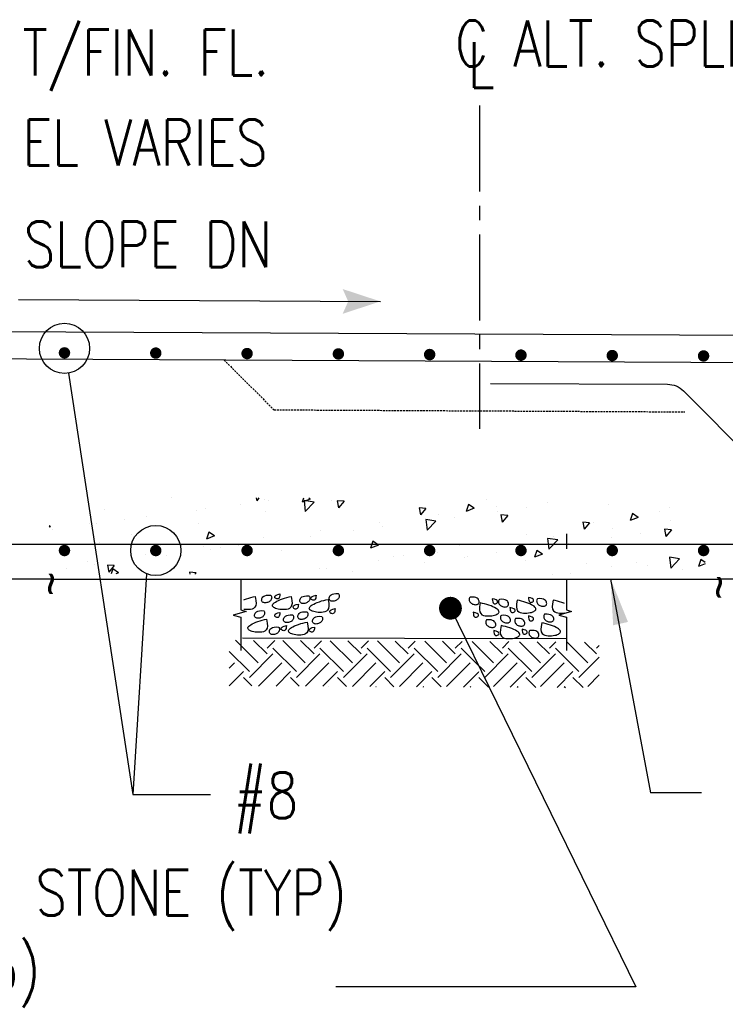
# Model space of a CAD drawing. Header units: inches. Extents: x -9715 to 32893, y -15613 to -1138.
# Tile 142 of 256: x 7388 to 7480, y -5759 to -5630. Entities that reach past the tile are written whole.
import ezdxf

# ---------------------------------------------------------------- set-up
doc = ezdxf.new("R2010")
doc.units = ezdxf.units.IN
doc.header["$MEASUREMENT"] = 0
doc.linetypes.add('CENTER2', pattern=[1.125, 0.75, -0.125, 0.125, -0.125])
doc.linetypes.add('HIDDEN', pattern=[0.375, 0.25, -0.125])
doc.layers.get('0').update_dxf_attribs({"color": 252})
for name, color, linetype in [('S-ANNO-DIMS', 2, 'Continuous'), ('S-ANNO-TEXT', 2, 'Continuous'), ('S-FNDN-PATT', 8, 'Continuous'), ('S-GRID', 30, 'CENTER2'), ('S1', 2, 'Continuous'), ('S3', 4, 'Continuous'), ('S6', 1, 'Continuous')]:
    doc.layers.add(name, color=color, linetype=linetype)
doc.styles.add('125', font='romans.shx', dxfattribs={"width": 0.8, "height": 2})
doc.styles.add('SX-FRAC', font='SX-FRAC.shx', dxfattribs={"width": 0.9, "height": 14})

# ---------------------------------------------------------------- blocks, each defined once
blk = doc.blocks.new('*X30')
at = {"color": 0}
for p, q in [((933.69, 1283.98), (939.63, 1278.05)), ((938.36, 1283.96), (941.95, 1280.37)), ((941.95, 1281.91), (943.97, 1283.93)), ((946.13, 1283.92), (952, 1278.05)), ((950.79, 1283.9), (954.32, 1280.37)), ((954.32, 1281.91), (956.28, 1283.87)), ((958.57, 1283.86), (964.38, 1278.05)), ((963.23, 1283.83), (966.7, 1280.37)), ((966.7, 1281.91), (968.59, 1283.81)), ((971, 1283.8), (976.75, 1278.05)), ((975.67, 1283.77), (979.07, 1280.37)), ((979.07, 1281.91), (980.9, 1283.75)), ((943.5, 1281.91), (949.68, 1275.73)), ((955.87, 1281.91), (962.06, 1275.73)), ((968.24, 1281.91), (974.43, 1275.73)), ((980.62, 1281.91), (986.81, 1275.73)), ((983.44, 1283.73), (989.13, 1278.05)), ((988.1, 1283.71), (991.45, 1280.37)), ((991.45, 1281.91), (993.22, 1283.68)), ((992.99, 1281.91), (996.56, 1278.35)), ((995.88, 1283.67), (1001.5, 1278.05)), ((1000.54, 1283.65), (1003.82, 1280.37)), ((1003.82, 1281.91), (1005.53, 1283.62)), ((1005.37, 1281.91), (1011.55, 1275.73)), ((1008.31, 1283.61), (1013.87, 1278.05)), ((1012.98, 1283.58), (1016.2, 1280.37)), ((1016.2, 1281.91), (1017.84, 1283.56)), ((1017.74, 1281.91), (1023.93, 1275.73)), ((1020.75, 1283.55), (1026.25, 1278.05)), ((1025.42, 1283.52), (1028.57, 1280.37)), ((1028.57, 1281.91), (1029.3, 1282.64)), ((932, 1281.03), (937.31, 1275.73)), ((937.31, 1274.18), (943.5, 1280.37)), ((949.68, 1274.18), (955.87, 1280.37)), ((962.06, 1274.18), (968.24, 1280.37)), ((974.43, 1274.18), (980.62, 1280.37)), ((986.81, 1274.18), (992.99, 1280.37)), ((999.18, 1274.18), (1005.37, 1280.37)), ((1011.55, 1274.18), (1017.74, 1280.37)), ((1023.93, 1274.18), (1029.3, 1279.55)), ((932, 1276.61), (933.44, 1278.05)), ((939.72, 1271.95), (945.82, 1278.05)), ((952.03, 1271.89), (958.19, 1278.05)), ((964.38, 1271.86), (970.56, 1278.05)), ((976.75, 1271.86), (982.94, 1278.05)), ((989.13, 1271.86), (995.31, 1278.05)), ((996.56, 1278.35), (999.18, 1275.73)), ((1001.5, 1271.86), (1007.69, 1278.05)), ((1013.87, 1271.86), (1020.06, 1278.05)), ((932.02, 1271.99), (935.76, 1275.73)), ((935.76, 1274.18), (937.98, 1271.96)), ((944.34, 1271.93), (948.14, 1275.73)), ((948.14, 1274.18), (950.42, 1271.9)), ((956.65, 1271.87), (960.51, 1275.73)), ((960.51, 1274.18), (962.86, 1271.84)), ((968.96, 1271.81), (972.88, 1275.73)), ((972.88, 1274.18), (975.29, 1271.77)), ((981.28, 1271.74), (985.26, 1275.73)), ((985.26, 1274.18), (987.73, 1271.71)), ((993.59, 1271.68), (997.52, 1275.61)), ((997.52, 1275.61), (997.63, 1275.73)), ((997.63, 1274.18), (998.23, 1273.59)), ((998.23, 1273.59), (1000.17, 1271.65)), ((1005.9, 1271.62), (1010.01, 1275.73)), ((1010.01, 1274.18), (1012.6, 1271.59)), ((1018.21, 1271.56), (1022.38, 1275.73)), ((1022.38, 1274.18), (1025.04, 1271.52)), ((1026.25, 1271.86), (1029.3, 1274.91)), ((958.19, 1271.86), (958.19, 1271.86)), ((970.56, 1271.86), (970.63, 1271.8)), ((982.94, 1271.86), (983.06, 1271.73)), ((995.31, 1271.86), (995.5, 1271.67)), ((1007.69, 1271.86), (1007.94, 1271.61)), ((1020.06, 1271.86), (1020.38, 1271.55))]:
    blk.add_line(p, q, dxfattribs=at)
blk = doc.blocks.new('*X31')
at = {"color": 0}
for p, q in [((920.1, 1316.14), (920.1, 1316.14)), ((942.47, 1316.14), (942.61, 1315.42)), ((943.2, 1316.14), (942.6, 1315.42)), ((944.68, 1315.61), (944.68, 1315.61)), ((945.73, 1315.42), (945.73, 1315.42)), ((954.94, 1316.08), (954.59, 1315.02)), ((956.69, 1315.82), (954.59, 1315.02)), ((955.06, 1315.45), (955.39, 1312.6)), ((957.73, 1315.03), (955.06, 1315.45)), ((957.73, 1315.03), (955.39, 1312.6)), ((956.69, 1315.82), (956.32, 1316.07)), ((962.28, 1315.55), (962.28, 1315.55)), ((965.57, 1315.27), (963.78, 1315.42)), ((963.78, 1315.42), (964.12, 1313.54)), ((965.57, 1315.27), (964.12, 1313.54)), ((1003.12, 1315.69), (1003.12, 1315.69)), ((1019.14, 1315.01), (1019.14, 1315.01)), ((902.61, 1313.13), (902.61, 1313.13)), ((926.86, 1312.94), (926.86, 1312.94)), ((929.1, 1313.36), (929.1, 1313.36)), ((938.22, 1314.43), (938.22, 1314.43)), ((944.79, 1312.55), (944.79, 1312.55)), ((987.09, 1313.38), (985.29, 1313.54)), ((985.29, 1313.54), (985.64, 1311.66)), ((987.09, 1313.38), (985.64, 1311.66)), ((998.31, 1314.43), (997.7, 1312.61)), ((999.8, 1313.42), (997.7, 1312.62)), ((999.8, 1313.42), (998.31, 1314.43)), ((1005.61, 1313.83), (1005.61, 1313.83)), ((1005.97, 1312.56), (1005.97, 1312.56)), ((1013.48, 1313.55), (1013.48, 1313.55)), ((1035.15, 1314.33), (1035.15, 1314.33)), ((1048.52, 1312.67), (1048.52, 1312.67)), ((1051.17, 1313.66), (1051.17, 1313.66)), ((907.91, 1310.44), (907.91, 1310.44)), ((913.69, 1311.25), (913.69, 1311.25)), ((974.87, 1309.66), (974.87, 1309.66)), ((989.74, 1310.07), (987.07, 1310.48)), ((987.08, 1310.48), (987.41, 1307.63)), ((989.74, 1310.07), (987.41, 1307.63)), ((990.45, 1311.91), (990.45, 1311.91)), ((994.61, 1311.06), (994.61, 1311.06)), ((1008.6, 1311.5), (1006.81, 1311.66)), ((1006.81, 1311.66), (1007.16, 1309.78)), ((1008.6, 1311.5), (1007.16, 1309.78)), ((1030.12, 1309.62), (1028.33, 1309.77)), ((1028.33, 1309.77), (1028.68, 1307.89)), ((1031.02, 1309.67), (1031.02, 1309.67)), ((1041.42, 1312.03), (1040.81, 1310.21)), ((1042.91, 1311.02), (1040.81, 1310.21)), ((1042.91, 1311.02), (1041.42, 1312.03)), ((1051.38, 1310.12), (1051.38, 1310.12)), ((888.37, 1308.55), (888.05, 1308.77)), ((888.37, 1308.55), (888.05, 1308.43)), ((889.04, 1307.96), (889.04, 1307.96)), ((898.54, 1309.33), (898.54, 1309.33)), ((900.4, 1309.46), (900.4, 1309.46)), ((927.29, 1309.55), (927.29, 1309.55)), ((929.99, 1307.15), (929.38, 1305.34)), ((931.48, 1306.15), (929.99, 1307.16)), ((959.47, 1307.55), (959.47, 1307.55)), ((968.15, 1307.58), (968.15, 1307.58)), ((975.66, 1308.57), (975.66, 1308.57)), ((1030.12, 1309.62), (1028.68, 1307.89)), ((1036.23, 1308.2), (1036.23, 1308.2)), ((1051.64, 1307.73), (1049.85, 1307.89)), ((1049.85, 1307.89), (1050.19, 1306.01)), ((1051.64, 1307.73), (1050.19, 1306.01)), ((909.79, 1306.55), (909.79, 1306.55)), ((931.48, 1306.15), (929.38, 1305.34)), ((944.31, 1305.63), (944.31, 1305.63)), ((956.79, 1306.08), (956.79, 1306.08)), ((973.1, 1304.75), (972.49, 1302.94)), ((974.59, 1303.75), (973.1, 1304.75)), ((1013.53, 1306.66), (1013.53, 1306.66)), ((1019.09, 1305.51), (1019.42, 1302.66)), ((1021.76, 1305.1), (1019.09, 1305.51)), ((1021.76, 1305.1), (1019.42, 1302.67)), ((1020.64, 1305.96), (1020.64, 1305.96)), ((1035.89, 1305.71), (1035.89, 1305.71)), ((1043.4, 1306.69), (1043.4, 1306.69)), ((892.3, 1303.54), (892.3, 1303.54)), ((901.19, 1304.42), (901.19, 1304.42)), ((917.21, 1303.74), (917.21, 1303.74)), ((928.73, 1303.38), (928.73, 1303.38)), ((930.33, 1302.6), (930.33, 1302.6)), ((933.22, 1303.06), (933.22, 1303.06)), ((937.84, 1303.59), (937.84, 1303.59)), ((949.24, 1302.39), (949.24, 1302.39)), ((974.59, 1303.75), (972.49, 1302.94)), ((990.09, 1301.92), (990.09, 1301.92)), ((996.03, 1303.66), (996.03, 1303.66)), ((1005.24, 1303.84), (1005.24, 1303.84)), ((1016.22, 1302.35), (1015.61, 1300.54)), ((1017.71, 1301.34), (1016.22, 1302.35)), ((1024.53, 1304.21), (1024.53, 1304.21)), ((1059.98, 1302.17), (1059.98, 1302.17)), ((898.18, 1299.34), (898.18, 1299.34)), ((913.33, 1301.27), (913.33, 1301.27)), ((918.97, 1301.11), (918.97, 1301.11)), ((965.25, 1301.71), (965.25, 1301.71)), ((974.51, 1299.67), (974.51, 1299.67)), ((978.54, 1300.66), (978.54, 1300.66)), ((981.27, 1301.03), (981.27, 1301.03)), ((997.28, 1300.36), (997.28, 1300.36)), ((998.08, 1300.73), (998.08, 1300.73)), ((1005.59, 1301.72), (1005.59, 1301.72)), ((1013.3, 1299.68), (1013.3, 1299.68)), ((1017.71, 1301.34), (1015.61, 1300.54)), ((1051.01, 1300.14), (1051.01, 1300.14)), ((1051.11, 1300.55), (1051.44, 1297.7)), ((1053.78, 1300.14), (1051.11, 1300.55)), ((1053.78, 1300.14), (1051.44, 1297.7)), ((1059.33, 1299.95), (1058.72, 1298.13)), ((1060.46, 1299.18), (1059.33, 1299.95)), ((892.51, 1297.62), (892.51, 1297.62)), ((900.02, 1298.61), (900.02, 1298.61)), ((905.18, 1298.35), (903.38, 1298.5)), ((903.39, 1298.5), (903.73, 1296.62)), ((905.18, 1298.35), (903.73, 1296.62)), ((904.78, 1297.48), (904.35, 1296.21)), ((906.27, 1296.47), (904.78, 1297.48)), ((959.1, 1297.56), (959.1, 1297.56)), ((961.04, 1297.65), (961.04, 1297.65)), ((967.77, 1296.74), (967.77, 1296.74)), ((986.71, 1299.23), (986.71, 1299.23)), ((1029.31, 1299), (1029.31, 1299)), ((1035.86, 1298.22), (1035.86, 1298.22)), ((1042.48, 1299.17), (1042.48, 1299.17)), ((1045.33, 1298.33), (1045.33, 1298.33)), ((1054.46, 1297.36), (1054.46, 1297.36)), ((1060.46, 1298.8), (1058.72, 1298.13)), ((906.27, 1296.47), (905.56, 1296.2)), ((926.7, 1296.46), (924.9, 1296.62)), ((924.9, 1296.62), (925, 1296.1)), ((926.7, 1296.46), (926.38, 1296.09)), ((1020.28, 1295.97), (1020.28, 1295.97)), ((1024.99, 1296.17), (1024.99, 1296.17))]:
    blk.add_line(p, q, dxfattribs=at)
blk = doc.blocks.new('CRS')
at = {"color": 1}
for points in [[(7.67, 23.97), (7.23, 23.94), (6.89, 23.87), (6.64, 23.77), (6.47, 23.63), (6.36, 23.47), (6.33, 23.3), (6.35, 23.12), (6.41, 22.95), (6.52, 22.78), (6.65, 22.65), (6.81, 22.58), (6.99, 22.59), (7.17, 22.71), (7.35, 22.96), (7.52, 23.37), (7.67, 23.97)], [(11.62, 24.81), (11.46, 24.92), (11.29, 25), (11.11, 25.04), (10.91, 25.04), (10.72, 25), (10.53, 24.93), (10.34, 24.83), (10.18, 24.7), (10.03, 24.54), (9.91, 24.36), (9.81, 24.16), (9.73, 23.96), (9.67, 23.74), (9.64, 23.53), (9.62, 23.33), (9.64, 23.13), (9.67, 22.96), (9.73, 22.8), (9.81, 22.67), (9.91, 22.56), (10.03, 22.47), (10.18, 22.42), (10.35, 22.4), (10.53, 22.41), (10.74, 22.46), (10.95, 22.55), (11.16, 22.71), (11.34, 22.94), (11.49, 23.25), (11.6, 23.66), (11.64, 24.17), (11.62, 24.81)], [(10.09, 22.12), (9.09, 22.31), (8.31, 22.33), (7.72, 22.22), (7.29, 22), (7, 21.68), (6.82, 21.29), (6.72, 20.87), (6.68, 20.42), (6.67, 19.97), (6.68, 19.53), (6.73, 19.11), (6.79, 18.72), (6.88, 18.36), (6.98, 18.03), (7.1, 17.75), (7.23, 17.52), (7.38, 17.35), (7.54, 17.23), (7.7, 17.19), (7.88, 17.2), (8.06, 17.29), (8.26, 17.44), (8.46, 17.67), (8.66, 17.97), (8.87, 18.35), (9.09, 18.8), (9.29, 19.29), (9.49, 19.83), (9.68, 20.39), (9.84, 20.97), (9.98, 21.55), (10.09, 22.12)], [(2.84, 18.58), (2.4, 18.56), (2.06, 18.49), (1.81, 18.38), (1.64, 18.24), (1.54, 18.09), (1.5, 17.91), (1.52, 17.74), (1.59, 17.56), (1.69, 17.39), (1.83, 17.26), (1.99, 17.19), (2.16, 17.2), (2.34, 17.32), (2.52, 17.57), (2.69, 17.98), (2.84, 18.58)], [(5.62, 20.44), (5.47, 20.56), (5.3, 20.63), (5.12, 20.67), (4.92, 20.67), (4.73, 20.63), (4.53, 20.56), (4.35, 20.46), (4.19, 20.33), (4.04, 20.17), (3.92, 19.99), (3.81, 19.8), (3.74, 19.59), (3.68, 19.38), (3.64, 19.17), (3.63, 18.96), (3.64, 18.77), (3.68, 18.59), (3.74, 18.43), (3.82, 18.3), (3.92, 18.19), (4.04, 18.1), (4.19, 18.05), (4.35, 18.03), (4.54, 18.04), (4.75, 18.09), (4.96, 18.19), (5.16, 18.34), (5.35, 18.57), (5.5, 18.88), (5.61, 19.29), (5.65, 19.8), (5.62, 20.44)], [(11.19, 18.95), (10.76, 18.93), (10.42, 18.86), (10.16, 18.75), (9.99, 18.62), (9.89, 18.46), (9.86, 18.29), (9.87, 18.11), (9.94, 17.93), (10.05, 17.76), (10.18, 17.63), (10.34, 17.56), (10.51, 17.57), (10.69, 17.69), (10.87, 17.94), (11.04, 18.36), (11.19, 18.95)], [(4.13, 16.65), (3.13, 16.84), (2.35, 16.87), (1.76, 16.76), (1.33, 16.53), (1.04, 16.21), (0.86, 15.83), (0.76, 15.4), (0.71, 14.95), (0.71, 14.5), (0.72, 14.07), (0.77, 13.65), (0.83, 13.25), (0.92, 12.89), (1.02, 12.56), (1.14, 12.28), (1.27, 12.05), (1.42, 11.88), (1.58, 11.77), (1.74, 11.72), (1.92, 11.73), (2.1, 11.82), (2.3, 11.97), (2.5, 12.2), (2.7, 12.51), (2.91, 12.88), (3.13, 13.33), (3.33, 13.82), (3.53, 14.36), (3.72, 14.92), (3.88, 15.5), (4.02, 16.08), (4.13, 16.65)], [(6.82, 16.58), (6.67, 16.7), (6.5, 16.78), (6.31, 16.82), (6.12, 16.81), (5.92, 16.78), (5.73, 16.71), (5.55, 16.61), (5.38, 16.48), (5.24, 16.32), (5.11, 16.14), (5.01, 15.94), (4.93, 15.73), (4.88, 15.52), (4.84, 15.31), (4.83, 15.11), (4.84, 14.91), (4.88, 14.74), (4.93, 14.58), (5.01, 14.44), (5.12, 14.33), (5.24, 14.25), (5.39, 14.2), (5.55, 14.17), (5.74, 14.18), (5.94, 14.23), (6.16, 14.33), (6.36, 14.49), (6.55, 14.72), (6.7, 15.03), (6.81, 15.44), (6.85, 15.95), (6.82, 16.58)], [(11.01, 17.09), (10.86, 17.21), (10.68, 17.29), (10.5, 17.33), (10.31, 17.32), (10.11, 17.29), (9.92, 17.22), (9.74, 17.12), (9.57, 16.99), (9.42, 16.83), (9.3, 16.65), (9.2, 16.45), (9.12, 16.25), (9.06, 16.03), (9.03, 15.82), (9.02, 15.62), (9.03, 15.42), (9.06, 15.25), (9.12, 15.09), (9.2, 14.95), (9.3, 14.84), (9.43, 14.76), (9.57, 14.71), (9.74, 14.68), (9.92, 14.7), (10.13, 14.74), (10.34, 14.84), (10.55, 15), (10.73, 15.23), (10.88, 15.54), (10.99, 15.95), (11.04, 16.46), (11.01, 17.09)], [(6, 12.82), (5.84, 12.94), (5.67, 13.02), (5.49, 13.05), (5.29, 13.05), (5.1, 13.02), (4.91, 12.95), (4.72, 12.85), (4.56, 12.71), (4.41, 12.56), (4.29, 12.38), (4.19, 12.18), (4.11, 11.97), (4.05, 11.76), (4.02, 11.55), (4, 11.34), (4.02, 11.15), (4.05, 10.97), (4.11, 10.82), (4.19, 10.68), (4.29, 10.57), (4.41, 10.49), (4.56, 10.43), (4.73, 10.41), (4.91, 10.42), (5.12, 10.47), (5.33, 10.57), (5.54, 10.73), (5.72, 10.96), (5.87, 11.27), (5.98, 11.67), (6.02, 12.19), (6, 12.82)], [(8.88, 14.33), (8.45, 14.3), (8.11, 14.23), (7.85, 14.13), (7.68, 13.99), (7.58, 13.83), (7.54, 13.66), (7.56, 13.48), (7.63, 13.31), (7.73, 13.14), (7.87, 13.01), (8.03, 12.94), (8.2, 12.95), (8.38, 13.07), (8.56, 13.32), (8.73, 13.73), (8.88, 14.33)], [(3.21, 11.15), (2.77, 11.13), (2.43, 11.06), (2.18, 10.95), (2.01, 10.81), (1.91, 10.66), (1.87, 10.48), (1.89, 10.31), (1.96, 10.13), (2.06, 9.96), (2.2, 9.83), (2.36, 9.76), (2.53, 9.77), (2.71, 9.89), (2.89, 10.14), (3.06, 10.55), (3.21, 11.15)], [(10.84, 12.42), (9.84, 12.61), (9.05, 12.64), (8.46, 12.53), (8.03, 12.3), (7.74, 11.99), (7.56, 11.6), (7.46, 11.17), (7.42, 10.72), (7.41, 10.28), (7.43, 9.84), (7.47, 9.42), (7.54, 9.03), (7.62, 8.66), (7.73, 8.34), (7.85, 8.06), (7.98, 7.83), (8.12, 7.65), (8.28, 7.54), (8.45, 7.49), (8.62, 7.51), (8.81, 7.59), (9, 7.75), (9.2, 7.98), (9.41, 8.28), (9.62, 8.66), (9.83, 9.1), (10.04, 9.6), (10.24, 10.13), (10.42, 10.7), (10.59, 11.27), (10.73, 11.85), (10.84, 12.42)], [(2.84, 9.11), (2.69, 9.23), (2.52, 9.3), (2.33, 9.34), (2.14, 9.34), (1.94, 9.3), (1.75, 9.23), (1.57, 9.13), (1.4, 9), (1.26, 8.84), (1.13, 8.66), (1.03, 8.47), (0.95, 8.26), (0.89, 8.05), (0.86, 7.83), (0.85, 7.63), (0.86, 7.44), (0.89, 7.26), (0.95, 7.1), (1.03, 6.97), (1.13, 6.86), (1.26, 6.77), (1.4, 6.72), (1.57, 6.7), (1.76, 6.71), (1.96, 6.76), (2.17, 6.85), (2.38, 7.01), (2.57, 7.24), (2.72, 7.55), (2.82, 7.96), (2.87, 8.47), (2.84, 9.11)], [(6.69, 9.48), (6.25, 9.45), (5.91, 9.38), (5.66, 9.28), (5.48, 9.14), (5.38, 8.98), (5.35, 8.81), (5.37, 8.63), (5.43, 8.46), (5.54, 8.29), (5.67, 8.16), (5.83, 8.09), (6.01, 8.1), (6.19, 8.22), (6.37, 8.47), (6.53, 8.88), (6.69, 9.48)], [(11.56, 9.48), (11.13, 9.45), (10.79, 9.38), (10.54, 9.28), (10.36, 9.14), (10.26, 8.98), (10.23, 8.81), (10.25, 8.63), (10.31, 8.46), (10.42, 8.29), (10.55, 8.16), (10.71, 8.09), (10.89, 8.1), (11.07, 8.22), (11.24, 8.47), (11.41, 8.88), (11.56, 9.48)], [(4.88, 5.96), (3.88, 6.15), (3.09, 6.18), (2.5, 6.07), (2.07, 5.84), (1.78, 5.52), (1.6, 5.14), (1.5, 4.71), (1.46, 4.26), (1.45, 3.82), (1.47, 3.38), (1.51, 2.96), (1.58, 2.56), (1.66, 2.2), (1.77, 1.87), (1.89, 1.59), (2.02, 1.36), (2.16, 1.19), (2.32, 1.08), (2.49, 1.03), (2.66, 1.05), (2.85, 1.13), (3.04, 1.29), (3.24, 1.52), (3.45, 1.82), (3.66, 2.2), (3.87, 2.64), (4.08, 3.14), (4.28, 3.67), (4.46, 4.24), (4.63, 4.81), (4.77, 5.39), (4.88, 5.96)], [(7.11, 5.21), (6.96, 5.32), (6.79, 5.4), (6.6, 5.44), (6.41, 5.44), (6.21, 5.4), (6.02, 5.33), (5.84, 5.23), (5.67, 5.1), (5.52, 4.94), (5.4, 4.76), (5.3, 4.56), (5.22, 4.36), (5.16, 4.15), (5.13, 3.93), (5.12, 3.73), (5.13, 3.54), (5.16, 3.36), (5.22, 3.2), (5.3, 3.07), (5.4, 2.96), (5.53, 2.87), (5.67, 2.82), (5.84, 2.8), (6.03, 2.81), (6.23, 2.86), (6.44, 2.95), (6.65, 3.11), (6.83, 3.34), (6.99, 3.65), (7.09, 4.06), (7.14, 4.57), (7.11, 5.21)], [(11.19, 7.06), (11.04, 7.18), (10.87, 7.26), (10.68, 7.3), (10.49, 7.29), (10.3, 7.26), (10.1, 7.19), (9.92, 7.09), (9.75, 6.96), (9.61, 6.8), (9.48, 6.62), (9.38, 6.42), (9.3, 6.21), (9.25, 6), (9.21, 5.79), (9.2, 5.59), (9.21, 5.39), (9.25, 5.22), (9.31, 5.06), (9.39, 4.92), (9.49, 4.81), (9.61, 4.73), (9.76, 4.68), (9.92, 4.65), (10.11, 4.67), (10.32, 4.71), (10.53, 4.81), (10.73, 4.97), (10.92, 5.2), (11.07, 5.51), (11.18, 5.92), (11.22, 6.43), (11.19, 7.06)], [(10.84, 2.98), (9.84, 3.17), (9.05, 3.2), (8.46, 3.09), (8.03, 2.86), (7.74, 2.54), (7.56, 2.16), (7.46, 1.73), (7.42, 1.28), (7.41, 0.83), (7.43, 0.4), (7.47, 0)], [(9.97, 0), (10.04, 0.15), (10.24, 0.69), (10.42, 1.25), (10.59, 1.83), (10.73, 2.41), (10.84, 2.98)]]:
    blk.add_lwpolyline(points, dxfattribs=at)

msp = doc.modelspace()

# ---------------------------------------------------------------- linework, layer by layer
at = {"layer": 'S-ANNO-DIMS'}
for p, q in [((7387.8777, -5666.46903), (7435.25673, -5666.70672)), ((7394.40823, -5676.09699), (7402.83968, -5731.24622)), ((7404.63193, -5702.36712), (7402.83968, -5731.24622)), ((7465.40189, -5703.0518), (7470.59664, -5731.03133)), ((7444.42826, -5706.87066), (7468.71286, -5756.44759)), ((7402.83968, -5731.24622), (7413.00561, -5731.24622)), ((7477.30607, -5731.03133), (7470.59664, -5731.03133)), ((7468.71286, -5756.44759), (7429.4205, -5756.44759))]:
    msp.add_line(p, q, dxfattribs=at)
at = {"layer": 'S-ANNO-DIMS', "const_width": 1.49402}
msp.add_lwpolyline([(7443.68125, -5706.87066, 1), (7445.17527, -5706.87066, 1)], format="xyb", close=True, dxfattribs=at)
at = {"layer": 'S-ANNO-DIMS'}
for centre in [(7393.89873, -5672.85182), (7405.85091, -5699.31674)]:
    msp.add_circle(centre, 3.28492, dxfattribs=at)
for points in [[(7431.02842, -5666.6855), (7430.31605, -5665.08453), (7431.02842, -5666.6855), (7435.25673, -5666.70672)], [(7431.02842, -5666.72793), (7430.31605, -5668.3289), (7431.02842, -5666.72793), (7435.25673, -5666.70672)], [(7467.67216, -5708.66887), (7465.72769, -5709.10155), (7465.40189, -5703.0518)]]:
    msp.add_solid(points, dxfattribs=at)
at = {"layer": 'S-GRID', "linetype": 'CENTER2', "ltscale": 15}
msp.add_line((7448.22212, -5641.07319), (7448.22212, -5683.38803), dxfattribs=at)
at = {"layer": 'S1', "color": 3}
for p, q in [((7569.69834, -5671.59988), (7290.89956, -5670.20124)), ((7392.13178, -5703.0518), (7247.74262, -5703.0518)), ((7493.04279, -5703.0518), (7479.58075, -5703.0518))]:
    msp.add_line(p, q, dxfattribs=at)
at = {"layer": 'S1', "color": 5}
msp.add_line((7392.13178, -5703.0518), (7479.58075, -5703.0518), dxfattribs=at)
at = {"layer": 'S1'}
for points in [[(7459.60195, -5697.13137), (7459.60195, -5699.1147)], [(7417.0051, -5703.0518), (7417.0051, -5707.06091), (7417.66284, -5707.31148), (7416.00282, -5707.7813), (7417.0051, -5708.03612), (7417.0051, -5712.38552)], [(7459.60195, -5703.0518), (7459.60195, -5707.06091), (7460.2597, -5707.31148), (7458.59967, -5707.7813), (7459.60195, -5708.03612), (7459.60195, -5712.38552)], [(7459.60195, -5710.8968), (7417.22303, -5710.81108)]]:
    msp.add_lwpolyline(points, dxfattribs=at)
at = {"layer": 'S3', "color": 4}
msp.add_line((7249.73465, -5698.48159), (7594.63629, -5698.48159), dxfattribs=at)
msp.add_lwpolyline([(7750.01459, -5678.9241), (7696.22979, -5678.65428), (7693.37004, -5675.80883), (7249.73465, -5673.58326)], dxfattribs=at)
at = {"layer": 'S3', "color": 4, "const_width": 0.74701}
for points in [[(7393.52523, -5673.4409, 1), (7394.27224, -5673.4409, 1)], [(7405.4774, -5673.47191, 1), (7406.22442, -5673.47191, 1)], [(7417.42958, -5673.53392, 1), (7418.17659, -5673.53392, 1)], [(7429.38176, -5673.58042, 1), (7430.12877, -5673.58042, 1)], [(7441.33393, -5673.65794, 1), (7442.08095, -5673.65794, 1)], [(7441.33393, -5673.67405, 1), (7442.08095, -5673.67405, 1)], [(7453.28611, -5673.73545, 1), (7454.03312, -5673.73545, 1)], [(7453.28611, -5673.75156, 1), (7454.03312, -5673.75156, 1)], [(7465.23829, -5673.79746, 1), (7465.9853, -5673.79746, 1)], [(7477.19046, -5673.84396, 1), (7477.93748, -5673.84396, 1)], [(7393.52523, -5699.31674, 1), (7394.27224, -5699.31674, 1)], [(7405.4774, -5699.31674, 1), (7406.22442, -5699.31674, 1)], [(7417.42958, -5699.31674, 1), (7418.17659, -5699.31674, 1)], [(7429.38176, -5699.31674, 1), (7430.12877, -5699.31674, 1)], [(7441.33393, -5699.31674, 1), (7442.08095, -5699.31674, 1)], [(7453.28611, -5699.31674, 1), (7454.03312, -5699.31674, 1)], [(7465.23829, -5699.31674, 1), (7465.9853, -5699.31674, 1)], [(7477.19046, -5699.31674, 1), (7477.93748, -5699.31674, 1)]]:
    msp.add_lwpolyline(points, format="xyb", close=True, dxfattribs=at)
at = {"layer": 'S3', "color": 4, "linetype": 'HIDDEN'}
msp.add_lwpolyline([(7414.81385, -5674.41141), (7421.32973, -5680.89468), (7475.11452, -5681.1645)], dxfattribs=at)
at = {"layer": 'S3', "color": 4}
msp.add_lwpolyline([(7449.67237, -5677.4323), (7472.84129, -5677.54854, -0.197608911), (7474.93917, -5678.42368), (7511.33356, -5714.97015, 0.198912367), (7513.44643, -5715.84533), (7657.89788, -5715.84533, 0.198912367), (7660.01075, -5714.97015), (7691.95987, -5683.01778, -0.198912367), (7694.07274, -5682.1426), (7717.26325, -5682.1426)], format="xyb", dxfattribs=at)

# ---------------------------------------------------------------- block references
at = {"layer": 'S-FNDN-PATT', "yscale": 0.498007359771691, "zscale": 0.4980073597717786}
for p, xscale, rotation in [((7417.39072, -5710.74262), -0.4980073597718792, 269.9953205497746), ((7459.34797, -5711.20338), 0.498007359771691, 90)]:
    msp.add_blockref('CRS', p, dxfattribs=dict(at, xscale=xscale, rotation=rotation))
at = {"layer": 'S-FNDN-PATT', "xscale": 0.498007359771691, "yscale": 0.498007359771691, "zscale": 0.4980073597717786}
msp.add_blockref('*X30', (6951.31694, -6350.4959), dxfattribs=at)
at = {"layer": 'S6', "color": 1, "xscale": 0.498007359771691, "yscale": 0.498007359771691, "zscale": 0.4980073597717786}
msp.add_blockref('*X31', (6949.63818, -6347.88165), dxfattribs=at)

# ---------------------------------------------------------------- texts
at = {"layer": 'S-ANNO-TEXT', "style": '125', "width": 0.8}
for s, p in [('C ALT. SPLICE', (7445.04637, -5635.93351)), ('T/FIN. FL.', (7388.39553, -5637.11871)), ('L', (7446.71699, -5638.76841)), ('EL VARIES', (7388.39553, -5648.89549)), ('SLOPE DN', (7388.58488, -5662.22784)), ('#8', (7416.04158, -5734.35552))]:
    msp.add_text(s, height=6, dxfattribs=at).set_placement(p)
at = {"layer": 'S-ANNO-TEXT', "insert": (7346.09236, -5741.11613), "char_height": 6, "width": 104.2358717, "attachment_point": 1, "style": '125'}
msp.add_mtext('6" CRUSHED STONE (TYP) (SEE NOTE 5)', dxfattribs=at)
at = {"layer": 'S1', "color": 2, "style": 'SX-FRAC', "width": 0.9}
for p in [(7394.29083, -5705.2701), (7481.75057, -5705.70886)]:
    msp.add_text('~', height=4.48207, rotation=90, dxfattribs=at).set_placement(p)

doc.saveas('drawing.dxf')
